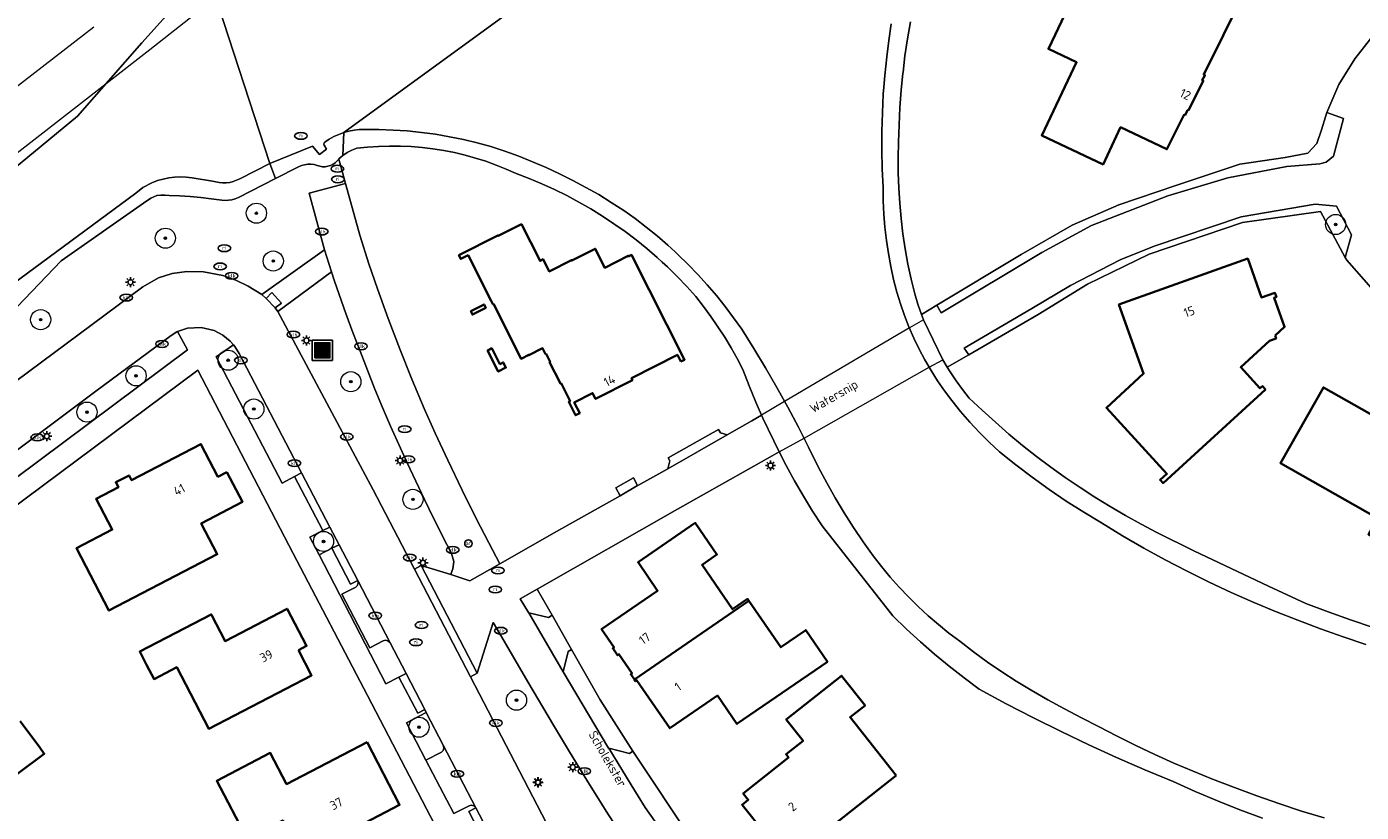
# Model space of a CAD drawing. Header units: metres. Extents: x 103671 to 105190, y 427150 to 429171.
# Tile 164 of 256: x 104458 to 104590, y 427718 to 427796. Entities that reach past the tile are written whole.
import ezdxf
from ezdxf.enums import TextEntityAlignment as Align

# ---------------------------------------------------------------- set-up
doc = ezdxf.new("R2010")
doc.units = ezdxf.units.M
doc.linetypes.add('AM-AS-SO', pattern=[16, 10, -2, 2, -2])
for name, color, linetype, lineweight in [('B-WE-AM-AS_SPOOR_TREIN-G', 253, 'AM-AS-SO', 18), ('B-WE-GR-BEPLANTING_CULTUUR_BODEMBEDEKKER-GV', 253, 'Continuous', 18), ('B-WE-GR-BEPLANTING_CULTUUR_HEESTERS-GV', 253, 'Continuous', 18), ('B-WE-GR-BOOM-S', 253, 'Continuous', 25), ('B-WE-GR-GRAS-GV', 253, 'Continuous', 13), ('B-WE-IE-MEUBILAIR-S', 253, 'Continuous', 25), ('B-WE-IE-MEUBILAIR_WEGMEUBILAIR_AFVALBAK-S', 253, 'Continuous', 25), ('B-WE-KW-KUNSTWERK_DEK-GV', 253, 'Continuous', 18), ('B-WE-KW-KUNSTWERK_TUNNEL-GV', 253, 'Continuous', 18), ('B-WE-OG-BEBOUWING-GV', 253, 'Continuous', 35), ('B-WE-OG-BEBOUWING-T18', 7, 'Continuous', 18), ('B-WE-OG-TERREIN_BEGROEID-GV', 253, 'Continuous', 18), ('B-WE-OG-TERREIN_ERF-GV', 253, 'Continuous', 18), ('B-WE-OG-TERREIN_OEVER-GV', 253, 'Continuous', 18), ('B-WE-OG-TOPOGRAFIE-T18', 7, 'Continuous', 18), ('B-WE-OG-WATER_SLOOT-GV', 253, 'Continuous', 18), ('B-WE-VH-GESLOTENVERHARDING-GV', 253, 'Continuous', 18), ('B-WE-VH-GESLOTENVERHARDING_ASFALT-GV', 253, 'Continuous', 18), ('B-WE-VH-HALFVERHARDING-GV', 253, 'Continuous', 18), ('B-WE-VH-OPENVERHARDING-GV', 253, 'Continuous', 18), ('B-WE-VH-OPENVERHARDING_BETONSTRAATSTEEN-GV', 253, 'Continuous', 18), ('B-WE-VH-OPENVERHARDING_TEGEL-GV', 253, 'Continuous', 18)]:
    doc.layers.add(name, color=color, linetype=linetype, lineweight=lineweight)
doc.styles.add('NLCS-ISO', font='NLCS-ISO.ttf')
doc.styles.add('NLCS-ISO-M500-T18', font='NLCS-ISO.ttf', dxfattribs={"height": 0.9})

# ---------------------------------------------------------------- blocks, each defined once
blk = doc.blocks.new('SIE-WEG_AFVALBAK-SO')
h = blk.add_hatch(color=256)
h.dxf.hatch_style = 1
h.paths.add_polyline_path([(-1.5, -1.5), (1.5, -1.5), (1.5, 1.5), (-1.5, 1.5)])
for points in [[(-2, -2), (2, -2), (2, 2), (-2, 2)], [(-1.5, -1.5), (1.5, -1.5), (1.5, 1.5), (-1.5, 1.5)]]:
    blk.add_lwpolyline(points, close=True)
blk = doc.blocks.new('SIE-MEUBILAIR_PAAL_LICHTMAST-SO')
for points in [[(-0.62, 0), (-1, 0)], [(-0.71, 0.71), (-0.44, 0.44)], [(0, 1), (0, 0.62)], [(0.44, 0.44), (0.71, 0.71)], [(1, 0), (0.62, 0)], [(-0.71, -0.71), (-0.44, -0.44)], [(0, -0.62), (0, -1)], [(0.44, -0.44), (0.71, -0.71)]]:
    blk.add_lwpolyline(points)
blk.add_circle((0, 0), 0.5)
blk = doc.blocks.new('SIE-MEUBILAIR_PAAL_AFSLUITPAAL-SO')
blk.add_circle((0, 0), 0.75)
at = {"style": 'NLCS-ISO'}
blk.add_text('af', height=0.75, dxfattribs=at).set_placement((0, 0.05), align=Align.MIDDLE_CENTER)
blk = doc.blocks.new('SIE-MEUBILAIR_PUT_RIOOLPUT-SO')
blk.add_ellipse((0, 0), major_axis=(1.25, 0), ratio=0.54)
at = {"style": 'NLCS-ISO'}
blk.add_text('ri', height=0.75, dxfattribs=at).set_placement((-0.04, 0.07), align=Align.MIDDLE_CENTER)
blk = doc.blocks.new('SIE-MEUBILAIR_PUT_KOLK-SO')
blk.add_ellipse((0, 0), major_axis=(1.25, 0), ratio=0.54)
at = {"style": 'NLCS-ISO'}
blk.add_text('klk', height=0.75, dxfattribs=at).set_placement((0.03, 0), align=Align.MIDDLE_CENTER)
blk = doc.blocks.new('SGR-BOOM_GBKN-SO')
at = {"linetype": 'ByBlock', "lineweight": 18}
h = blk.add_hatch(color=0, dxfattribs=at)
h.dxf.hatch_style = 1
edge = h.paths.add_edge_path()
edge.add_arc((0, 0), 0.25, 0, 360)
at = {"color": 0, "linetype": 'ByBlock', "lineweight": 18}
for radius in [2, 0.25]:
    blk.add_circle((0, 0), radius, dxfattribs=at)
at = {"color": 0, "linetype": 'ByBlock', "lineweight": 18, "style": 'NLCS-ISO'}
blk.add_attdef('SOORT', (2.5, 0), '', height=1.5, dxfattribs=at)

msp = doc.modelspace()

# ---------------------------------------------------------------- linework, layer by layer
at = {"layer": 'B-WE-AM-AS_SPOOR_TREIN-G', "flags": 128}
msp.add_lwpolyline([(103696.327, 427259.828), (103702.663, 427263.148), (103741.143, 427284.521), (103776.983, 427305.68), (103812.508, 427327.878), (103846.846, 427350.17), (103884.763, 427375.547), (103921.285, 427400.237), (103995.822, 427451.384), (104091.601, 427518.484), (104175.564, 427578.582), (104266.326, 427645.226), (104387.142, 427736.31), (104482.041, 427809.901), (104517.236, 427837.614), (104550.548, 427864.127), (104594.934, 427899.917), (104636.059, 427933.263), (104659.647, 427952.595), (104803.738, 428071.316), (105144.15, 428351.809)], dxfattribs=at)
at = {"layer": 'B-WE-GR-BEPLANTING_CULTUUR_BODEMBEDEKKER-GV', "flags": 128}
msp.add_lwpolyline([(104497.664, 427723.666), (104499.206, 427724.468), (104499.359, 427724.616), (104499.443, 427724.887), (104499.372, 427725.158), (104497.689, 427728.398), (104495.728, 427727.369)], close=True, dxfattribs=at)
at = {"layer": 'B-WE-GR-BEPLANTING_CULTUUR_HEESTERS-GV', "flags": 128}
for points in [[(104572.087, 427780.709), (104566.417, 427778.799), (104561.778, 427776.789), (104556.723, 427773.874), (104548.345, 427768.833), (104548.79, 427768.068), (104558.781, 427774.054), (104563.721, 427776.753), (104571.289, 427779.686), (104577.236, 427781.488), (104583.079, 427782.601), (104586.373, 427782.878), (104586.998, 427783.045), (104587.719, 427783.616), (104588.725, 427787.354), (104587.047, 427787.957), (104586.524, 427786.232), (104586.061, 427784.875), (104585.17, 427783.915), (104582.936, 427783.512), (104578.417, 427782.842)], [(104551.519, 427763.91), (104558.408, 427767.902), (104563.321, 427770.917), (104569.435, 427773.887), (104578.704, 427777.03), (104586.42, 427778.12), (104588.885, 427773.57), (104589.505, 427775.816), (104588.032, 427778.664), (104585.907, 427778.847), (104578.544, 427777.614), (104569.92, 427774.679), (104566.563, 427773.333), (104561.616, 427770.798), (104557.778, 427768.495), (104551.064, 427764.551)], [(104451.918, 427747.933), (104473.999, 427764.393), (104473.007, 427766.212), (104472.963, 427766.197), (104472.379, 427765.823), (104464.914, 427760.292), (104459.22, 427756.038), (104451.027, 427749.953), (104450.857, 427749.736), (104450.837, 427749.432), (104450.93, 427749.252)], [(104478.565, 427764.911), (104476.845, 427763.69), (104483.388, 427751.169), (104484.639, 427751.822), (104485.324, 427752.179), (104479.127, 427764.053), (104478.718, 427764.741)], [(104489.044, 427745.051), (104488.126, 427746.81), (104487.427, 427746.455), (104486.155, 427745.81), (104487.07, 427744.048), (104488.344, 427744.695)]]:
    msp.add_lwpolyline(points, close=True, dxfattribs=at)
at = {"layer": 'B-WE-GR-GRAS-GV', "flags": 128}
msp.add_lwpolyline([(104452.439, 427778.835), (104463.09, 427787.589), (104469.481, 427794.896), (104473.67, 427799.573), (104474.354, 427800.181), (104476.071, 427801.706), (104480.441, 427805.587), (104486.224, 427809.24), (104489.076, 427809.944), (104497.373, 427811.684), (104506.267, 427815.885), (104507.534, 427816.68), (104507.956, 427817.749), (104509.753, 427819.391), (104513.1, 427822.175), (104522.361, 427828.787), (104560.477, 427856.971), (104618.279, 427899.495)], dxfattribs=at)
at = {"layer": 'B-WE-KW-KUNSTWERK_DEK-GV', "flags": 128}
msp.add_lwpolyline([(104533.258, 427759.27), (104530.962, 427757.916), (104531.097, 427757.606), (104532.702, 427754.264), (104535.18, 427755.631), (104547.607, 427762.669), (104548.953, 427763.408), (104547.042, 427767.37), (104545.646, 427766.572)], close=True, dxfattribs=at)
at = {"layer": 'B-WE-KW-KUNSTWERK_TUNNEL-GV', "flags": 128}
msp.add_lwpolyline([(104439.137, 427769.981), (104470.271, 427794.233), (104518.604, 427832.275), (104542.575, 427851.321), (104574.311, 427876.722), (104621.411, 427914.81), (104669.213, 427953.951), (105144.15, 428345.29)], dxfattribs=at)
at = {"layer": 'B-WE-OG-BEBOUWING-GV', "flags": 128}
for points in [[(104573.346, 427788.159), (104574.803, 427791.119), (104574.702, 427791.169), (104574.936, 427791.644), (104574.951, 427791.675), (104574.852, 427791.724), (104578.742, 427799.632), (104576.127, 427800.919), (104577.807, 427804.335), (104562.941, 427814.279), (104558.173, 427804.243), (104558.031, 427803.944), (104562.915, 427801.623), (104561.715, 427799.098), (104561.054, 427797.705), (104559.425, 427794.273), (104562.22, 427792.947), (104558.778, 427785.695), (104564.848, 427782.814), (104566.597, 427786.5), (104571.196, 427784.317), (104572.916, 427787.752), (104572.996, 427787.713), (104573.246, 427788.21)], [(104522.961, 427763.23), (104523.338, 427763.419), (104518.056, 427773.827), (104517.77, 427773.682), (104517.743, 427773.736), (104515.416, 427772.555), (104514.461, 427774.437), (104512.142, 427773.26), (104512.12, 427773.305), (104509.908, 427772.183), (104509.297, 427773.387), (104508.985, 427773.229), (104507.135, 427776.876), (104504.834, 427775.709), (104504.807, 427775.762), (104500.936, 427773.799), (104501.126, 427773.424), (104501.849, 427773.791), (104504.143, 427769.269), (104504.315, 427768.93), (104504.359, 427768.953), (104507.114, 427763.522), (104507.873, 427763.906), (104507.891, 427763.871), (104509.237, 427764.554), (104509.531, 427763.974), (104509.585, 427764.001), (104509.992, 427763.199), (104509.938, 427763.172), (104511.015, 427761.049), (104511.069, 427761.076), (104511.974, 427759.293), (104511.84, 427759.225), (104512.51, 427757.905), (104512.92, 427758.113), (104512.377, 427759.183), (104514.205, 427760.111), (104514.499, 427759.531), (104518.155, 427761.386), (104518.056, 427761.582), (104522.622, 427763.899)], [(104581.939, 427765.814), (104582.858, 427766.675), (104581.825, 427769.576), (104582.051, 427769.657), (104581.91, 427770.053), (104580.591, 427769.583), (104579.213, 427773.452), (104566.435, 427768.9), (104568.881, 427762.035), (104565.179, 427758.645), (104571.182, 427752.088), (104570.519, 427751.48), (104570.802, 427751.171), (104580.965, 427760.477), (104580.661, 427760.809), (104580.425, 427760.593), (104578.521, 427762.673), (104581.382, 427765.293), (104582.027, 427765.538)], [(104502.111, 427768.234), (104502.283, 427767.896), (104503.603, 427768.565), (104503.431, 427768.904)], [(104503.774, 427764.338), (104504.847, 427762.246), (104505.603, 427762.634), (104505.557, 427762.723), (104505.334, 427763.159), (104505.004, 427762.99), (104504.201, 427764.557), (104504.038, 427764.473)], [(104594.575, 427750.94), (104596.841, 427754.94), (104586.717, 427760.675), (104582.456, 427753.153), (104592.101, 427747.689), (104591.185, 427746.072), (104594.013, 427744.47), (104596.924, 427749.609)], [(104477.922, 427752.266), (104477.026, 427751.799), (104475.335, 427755.039), (104468.465, 427751.452), (104468.21, 427751.939), (104466.894, 427751.253), (104467.149, 427750.765), (104464.933, 427749.601), (104466.535, 427746.558), (104462.981, 427744.707), (104466.209, 427738.509), (104476.953, 427744.111), (104475.35, 427747.158), (104479.463, 427749.309)], [(104518.347, 427731.66), (104529.708, 427739.476), (104529.572, 427739.673), (104528.089, 427738.653), (104525.063, 427743.053), (104526.546, 427744.073), (104524.386, 427747.212), (104518.71, 427743.307), (104520.648, 427740.489), (104515.095, 427736.669), (104516.342, 427734.857), (104516.21, 427734.766), (104516.681, 427734.082), (104516.813, 427734.173), (104518.116, 427732.278), (104517.984, 427732.187)], [(104529.708, 427739.476), (104518.347, 427731.66), (104518.461, 427731.495), (104518.592, 427731.586), (104521.863, 427726.832), (104526.583, 427730.08), (104528.522, 427727.262), (104537.502, 427733.44), (104535.348, 427736.571), (104532.877, 427734.87)], [(104485.016, 427734.593), (104485.814, 427735.009), (104483.891, 427738.698), (104477.737, 427735.49), (104476.381, 427738.092), (104476.36, 427738.133), (104469.266, 427734.435), (104469.951, 427733.121), (104470.685, 427731.712), (104472.937, 427732.886), (104476.127, 427726.768), (104486.324, 427732.084)], [(104544.318, 427722.133), (104539.744, 427727.924), (104541.235, 427729.102), (104538.91, 427732.045), (104533.417, 427727.706), (104535.091, 427725.587), (104533.396, 427724.248), (104533.656, 427723.919), (104529.152, 427720.361), (104529.654, 427719.725), (104529.042, 427719.242), (104531.248, 427716.448), (104531.86, 427716.931), (104534.117, 427714.075)], [(104491.821, 427725.434), (104483.841, 427721.28), (104482.217, 427724.38), (104476.902, 427721.597), (104479.918, 427715.837), (104483.455, 427717.673), (104485.308, 427714.128), (104495.056, 427719.222)]]:
    msp.add_lwpolyline(points, close=True, dxfattribs=at)
msp.add_lwpolyline([(104454.653, 427720.499), (104459.799, 427724.304), (104459.343, 427724.921), (104457.415, 427727.529)], dxfattribs=at)
at = {"layer": 'B-WE-OG-TERREIN_BEGROEID-GV', "flags": 128}
msp.add_lwpolyline([(104415.256, 427730.287), (104469.59, 427770.669), (104471.115, 427771.543), (104472.483, 427771.966), (104473.932, 427772.162), (104475.584, 427772.157), (104477.518, 427771.795), (104478.793, 427771.324), (104480.042, 427770.737), (104481.371, 427769.889), (104487.604, 427774.343), (104487.603, 427774.345), (104486.062, 427779.941), (104489.683, 427780.922), (104489.019, 427783.343), (104488.866, 427783.153), (104488.667, 427782.969), (104488.443, 427782.817), (104488.198, 427782.701), (104487.939, 427782.622), (104487.67, 427782.583), (104487.399, 427782.585), (104487.131, 427782.627), (104486.873, 427782.709), (104486.565, 427782.788), (104486.25, 427782.827), (104485.932, 427782.823), (104485.618, 427782.779), (104485.312, 427782.693), (104485.02, 427782.568), (104482.735, 427781.405), (104479.062, 427779.534), (104478.749, 427779.401), (104478.421, 427779.305), (104478.083, 427779.246), (104477.741, 427779.226), (104477.399, 427779.245), (104476.36, 427779.405), (104475.317, 427779.532), (104474.27, 427779.627), (104473.222, 427779.688), (104472.175, 427779.716), (104471.769, 427779.765), (104471.36, 427779.762), (104470.954, 427779.709), (104470.36, 427779.448), (104469.634, 427778.951), (104461.459, 427773.242), (104448.318, 427759.519)], dxfattribs=at)
for points in [[(104482.977, 427768.22), (104492.432, 427750.501), (104496.526, 427742.626), (104497.202, 427742.994), (104500.14, 427742.11), (104500.262, 427742.494), (104500.322, 427742.65), (104500.431, 427743.402), (104500.212, 427744.188), (104499.741, 427745.062), (104499.289, 427745.963), (104498.842, 427746.852), (104498.395, 427747.757), (104497.522, 427749.554), (104496.656, 427751.365), (104495.805, 427753.176), (104494.964, 427755), (104494.153, 427756.828), (104493.352, 427758.661), (104492.597, 427760.498), (104491.861, 427762.388), (104491.133, 427764.253), (104490.406, 427766.116), (104489.72, 427767.998), (104489.06, 427769.886), (104488.573, 427771.315), (104488.306, 427772.154)], [(104510.188, 427738.044), (104508.714, 427740.637), (104507.03, 427739.674), (104507.858, 427738.315), (104507.863, 427738.306), (104509.823, 427737.841)], [(104519.182, 427713.307), (104517.762, 427715.248), (104516.627, 427716.924), (104515.544, 427718.599), (104513.637, 427721.679), (104511.91, 427724.504), (104510.328, 427727.136), (104507.783, 427731.437), (104505.208, 427735.876), (104504.35, 427737.337), (104502.747, 427732.284), (104502.086, 427731.931), (104512.254, 427712.37), (104512.836, 427711.251), (104513.369, 427710.225)], [(104515.798, 427724.841), (104517.865, 427724.322), (104518.211, 427724.54), (104514.949, 427729.667), (104512.112, 427734.659), (104511.782, 427734.437), (104511.266, 427732.426), (104511.27, 427732.419), (104515.793, 427724.849)]]:
    msp.add_lwpolyline(points, close=True, dxfattribs=at)
at = {"layer": 'B-WE-OG-TERREIN_ERF-GV', "flags": 128}
for points in [[(104574.803, 427791.119), (104573.346, 427788.159), (104573.246, 427788.21), (104572.996, 427787.713), (104572.916, 427787.752), (104571.196, 427784.317), (104566.597, 427786.5), (104564.848, 427782.814), (104558.778, 427785.695), (104562.22, 427792.947), (104559.425, 427794.273), (104561.054, 427797.705), (104555.066, 427800.547), (104556.856, 427804.863), (104558.173, 427804.243), (104562.941, 427814.279), (104577.807, 427804.335), (104576.127, 427800.919), (104578.742, 427799.632), (104574.852, 427791.724), (104574.951, 427791.675), (104574.936, 427791.644), (104574.702, 427791.169)], [(104529.117, 427762.443), (104528.548, 427763.534), (104527.945, 427764.608), (104527.309, 427765.664), (104526.642, 427766.7), (104525.943, 427767.716), (104525.214, 427768.71), (104524.456, 427769.681), (104523.542, 427770.695), (104522.597, 427771.681), (104521.621, 427772.636), (104521.103, 427773.112), (104520.616, 427773.559), (104519.582, 427774.451), (104518.52, 427775.309), (104517.432, 427776.133), (104516.318, 427776.923), (104515.18, 427777.677), (104514.019, 427778.395), (104512.835, 427779.075), (104511.631, 427779.718), (104510.407, 427780.323), (104509.164, 427780.888), (104507.904, 427781.414), (104506.629, 427781.9), (104505.641, 427782.343), (104504.638, 427782.749), (104503.619, 427783.116), (104502.588, 427783.444), (104501.545, 427783.734), (104500.492, 427783.984), (104499.43, 427784.194), (104498.361, 427784.363), (104497.286, 427784.492), (104496.207, 427784.581), (104495.126, 427784.629), (104494.043, 427784.636), (104492.961, 427784.602), (104491.881, 427784.527), (104490.805, 427784.411), (104490.32, 427784.229), (104489.859, 427783.991), (104489.429, 427783.702), (104489.036, 427783.364), (104489.019, 427783.343), (104489.683, 427780.922), (104491.09, 427775.794), (104491.994, 427772.954), (104492.85, 427770.457), (104493.909, 427767.508), (104495.105, 427764.393), (104496.274, 427761.503), (104497.49, 427758.592), (104498.585, 427756.111), (104499.831, 427753.44), (104501.261, 427750.471), (104502.653, 427747.651), (104503.903, 427745.245), (104505.012, 427743.164), (104510.605, 427746.35), (104516.934, 427749.919), (104516.937, 427749.921), (104516.515, 427750.713), (104518.246, 427751.7), (104518.669, 427750.925), (104518.677, 427750.93), (104521.654, 427752.592), (104521.869, 427753.378), (104521.715, 427753.673), (104526.704, 427756.503), (104526.886, 427756.157), (104527.546, 427755.949), (104527.551, 427755.952), (104529.993, 427757.358), (104530.962, 427757.916), (104530.4, 427759.203), (104529.74, 427760.815)], [(104523.338, 427763.419), (104522.961, 427763.23), (104522.622, 427763.899), (104518.056, 427761.582), (104518.155, 427761.386), (104514.499, 427759.531), (104514.205, 427760.111), (104512.377, 427759.183), (104512.92, 427758.113), (104512.51, 427757.905), (104511.84, 427759.225), (104511.974, 427759.293), (104511.069, 427761.076), (104511.015, 427761.049), (104509.938, 427763.172), (104509.992, 427763.199), (104509.585, 427764.001), (104509.531, 427763.974), (104509.237, 427764.554), (104507.891, 427763.871), (104507.873, 427763.906), (104507.114, 427763.522), (104504.359, 427768.953), (104504.315, 427768.93), (104504.143, 427769.269), (104501.849, 427773.791), (104501.126, 427773.424), (104500.936, 427773.799), (104504.807, 427775.762), (104504.834, 427775.709), (104507.135, 427776.876), (104508.985, 427773.229), (104509.297, 427773.387), (104509.908, 427772.183), (104512.12, 427773.305), (104512.142, 427773.26), (104514.461, 427774.437), (104515.416, 427772.555), (104517.743, 427773.736), (104517.77, 427773.682), (104518.056, 427773.827)], [(104582.051, 427769.657), (104581.825, 427769.576), (104582.858, 427766.675), (104581.939, 427765.814), (104582.027, 427765.538), (104581.382, 427765.293), (104578.521, 427762.673), (104580.425, 427760.593), (104580.661, 427760.809), (104580.965, 427760.477), (104570.802, 427751.171), (104570.519, 427751.48), (104571.182, 427752.088), (104565.179, 427758.645), (104568.881, 427762.035), (104566.435, 427768.9), (104579.213, 427773.452), (104580.591, 427769.583), (104581.91, 427770.053)], [(104502.283, 427767.896), (104502.111, 427768.234), (104503.431, 427768.904), (104503.603, 427768.565)], [(104504.847, 427762.246), (104503.774, 427764.338), (104504.038, 427764.473), (104504.201, 427764.557), (104505.004, 427762.99), (104505.334, 427763.159), (104505.557, 427762.723), (104505.603, 427762.634)], [(104485.23, 427688.64), (104495.288, 427693.855), (104507.366, 427700.051), (104507.169, 427700.436), (104500.623, 427713.245), (104491.851, 427730.076), (104484.502, 427744.187), (104475.033, 427762.391), (104449.293, 427743.23), (104430.624, 427729.354), (104413.537, 427716.694), (104402.697, 427708.688), (104391.523, 427700.387), (104422.027, 427655.509), (104434.704, 427662.109), (104441.555, 427665.676), (104449.294, 427669.711), (104450.408, 427670.313), (104456.005, 427673.254), (104460.253, 427675.445), (104476.595, 427683.993), (104480.575, 427686.122), (104481.598, 427686.72)], [(104591.185, 427746.072), (104592.101, 427747.689), (104582.456, 427753.153), (104586.717, 427760.675), (104596.841, 427754.94), (104594.575, 427750.94), (104596.924, 427749.609), (104594.013, 427744.47)], [(104467.149, 427750.765), (104466.894, 427751.253), (104468.21, 427751.939), (104468.465, 427751.452), (104475.335, 427755.039), (104477.026, 427751.799), (104477.922, 427752.266), (104479.463, 427749.309), (104475.35, 427747.158), (104476.953, 427744.111), (104466.209, 427738.509), (104462.981, 427744.707), (104466.535, 427746.558), (104464.933, 427749.601)], [(104518.592, 427731.586), (104518.461, 427731.495), (104518.347, 427731.66), (104517.984, 427732.187), (104518.116, 427732.278), (104516.813, 427734.173), (104516.681, 427734.082), (104516.21, 427734.766), (104516.342, 427734.857), (104515.095, 427736.669), (104520.648, 427740.489), (104518.71, 427743.307), (104524.386, 427747.212), (104526.546, 427744.073), (104525.063, 427743.053), (104528.089, 427738.653), (104529.572, 427739.673), (104529.708, 427739.476), (104532.877, 427734.87), (104535.348, 427736.571), (104537.502, 427733.44), (104528.522, 427727.262), (104526.583, 427730.08), (104521.863, 427726.832)], [(104485.016, 427734.593), (104486.324, 427732.084), (104476.127, 427726.768), (104472.937, 427732.886), (104470.685, 427731.712), (104469.951, 427733.121), (104469.266, 427734.435), (104476.36, 427738.133), (104476.381, 427738.092), (104477.737, 427735.49), (104483.891, 427738.698), (104485.814, 427735.009)], [(104544.318, 427722.133), (104534.117, 427714.075), (104531.86, 427716.931), (104531.248, 427716.448), (104529.042, 427719.242), (104529.654, 427719.725), (104529.152, 427720.361), (104533.656, 427723.919), (104533.396, 427724.248), (104535.091, 427725.587), (104533.417, 427727.706), (104538.91, 427732.045), (104541.235, 427729.102), (104539.744, 427727.924)], [(104483.841, 427721.28), (104491.821, 427725.434), (104495.056, 427719.222), (104485.308, 427714.128), (104483.455, 427717.673), (104479.918, 427715.837), (104476.902, 427721.597), (104482.217, 427724.38)]]:
    msp.add_lwpolyline(points, close=True, dxfattribs=at)
for points in [[(104545.734, 427796.964), (104545.447, 427795.273), (104545.2, 427793.576), (104545.006, 427791.982), (104544.993, 427791.874), (104544.827, 427790.168), (104544.7, 427788.458), (104544.614, 427786.745), (104544.569, 427785.031), (104544.528, 427783.51), (104544.532, 427781.987), (104544.58, 427780.466), (104544.674, 427778.947), (104544.812, 427777.431), (104544.995, 427775.92), (104545.222, 427774.415), (104545.494, 427772.918), (104545.809, 427771.429), (104546.168, 427769.951), (104546.479, 427768.929), (104546.828, 427767.92), (104548.345, 427768.833), (104556.723, 427773.874), (104561.778, 427776.789), (104566.417, 427778.799), (104572.087, 427780.709), (104578.417, 427782.842), (104582.936, 427783.512), (104585.17, 427783.915), (104586.061, 427784.875), (104586.524, 427786.232), (104587.047, 427787.957), (104588.244, 427790.746), (104589.847, 427793.303), (104591.407, 427795.263)], [(104592.425, 427769.465), (104589.029, 427773.304), (104588.885, 427773.57), (104586.42, 427778.12), (104578.704, 427777.03), (104569.435, 427773.887), (104563.321, 427770.917), (104558.408, 427767.902), (104551.519, 427763.91), (104549.397, 427762.68), (104549.69, 427762.201), (104550.289, 427761.316), (104550.92, 427760.454), (104551.583, 427759.616), (104552.862, 427758.395), (104554.17, 427757.204), (104555.505, 427756.044), (104556.866, 427754.916), (104558.254, 427753.82), (104559.667, 427752.756), (104561.105, 427751.726), (104562.566, 427750.73), (104564.05, 427749.768), (104565.556, 427748.841), (104567.083, 427747.95), (104568.631, 427747.095), (104570.198, 427746.276), (104573.866, 427744.457), (104577.552, 427742.677), (104581.257, 427740.934), (104584.979, 427739.23), (104587.184, 427738.387), (104589.405, 427737.589), (104591.642, 427736.838)], [(104580.67, 427717.894), (104578.429, 427718.744), (104576.203, 427719.634), (104573.993, 427720.563), (104571.8, 427721.531), (104568.99, 427722.706), (104566.2, 427723.927), (104563.43, 427725.194), (104560.682, 427726.507), (104557.956, 427727.865), (104555.254, 427729.268), (104552.575, 427730.716), (104551.067, 427731.832), (104549.588, 427732.988), (104548.14, 427734.181), (104546.723, 427735.412), (104545.34, 427736.68), (104543.99, 427737.984), (104536.969, 427746.933), (104536.026, 427748.398), (104535.118, 427749.884), (104534.243, 427751.391), (104533.404, 427752.917), (104532.702, 427754.264), (104532.004, 427753.871), (104522.619, 427748.589), (104508.714, 427740.637), (104510.188, 427738.044), (104512.112, 427734.659), (104514.949, 427729.667), (104518.211, 427724.54), (104524.259, 427715.439)], [(104457.415, 427727.529), (104459.343, 427724.921), (104459.799, 427724.304), (104454.653, 427720.499)]]:
    msp.add_lwpolyline(points, dxfattribs=at)
at = {"layer": 'B-WE-OG-TERREIN_OEVER-GV', "flags": 128}
for points in [[(104543.828, 427796.757), (104543.585, 427795.119), (104543.387, 427793.474), (104543.196, 427791.628), (104543.106, 427790.475), (104543.051, 427789.777), (104542.953, 427787.923), (104542.901, 427786.068), (104542.896, 427784.211), (104542.938, 427782.356), (104543.026, 427780.501), (104543.04, 427779.188), (104543.1, 427777.876), (104543.204, 427776.567), (104543.354, 427775.262), (104543.548, 427773.963), (104543.787, 427772.671), (104544.07, 427771.389), (104544.398, 427770.117), (104544.754, 427768.957), (104545.154, 427767.813), (104545.597, 427766.684), (104546.082, 427765.573), (104546.609, 427764.481), (104547.177, 427763.409), (104547.786, 427762.36), (104548.433, 427761.335), (104549.119, 427760.335), (104549.842, 427759.362), (104550.718, 427758.279), (104551.631, 427757.228), (104552.581, 427756.21), (104553.565, 427755.226), (104554.584, 427754.277), (104556.192, 427752.99), (104557.832, 427751.746), (104559.505, 427750.545), (104561.209, 427749.389), (104562.943, 427748.279), (104564.706, 427747.214), (104566.787, 427745.946), (104568.895, 427744.723), (104571.029, 427743.546), (104573.187, 427742.415), (104575.37, 427741.331), (104577.575, 427740.294), (104579.763, 427739.342), (104581.967, 427738.427), (104584.186, 427737.549), (104586.42, 427736.709), (104588.667, 427735.906), (104590.928, 427735.141)], [(104591.642, 427736.838), (104589.405, 427737.589), (104587.184, 427738.387), (104584.979, 427739.23), (104581.257, 427740.934), (104577.552, 427742.677), (104573.866, 427744.457), (104570.198, 427746.276), (104568.631, 427747.095), (104567.083, 427747.95), (104565.556, 427748.841), (104564.05, 427749.768), (104562.566, 427750.73), (104561.105, 427751.726), (104559.667, 427752.756), (104558.254, 427753.82), (104556.866, 427754.916), (104555.505, 427756.044), (104554.17, 427757.204), (104552.862, 427758.395), (104551.583, 427759.616), (104550.92, 427760.454), (104550.289, 427761.316), (104549.69, 427762.201), (104549.397, 427762.68), (104548.953, 427763.408), (104547.042, 427767.37), (104546.828, 427767.92), (104546.479, 427768.929), (104546.168, 427769.951), (104545.809, 427771.429), (104545.494, 427772.918), (104545.222, 427774.415), (104544.995, 427775.92), (104544.812, 427777.431), (104544.674, 427778.947), (104544.58, 427780.466), (104544.532, 427781.987), (104544.528, 427783.51), (104544.569, 427785.031), (104544.614, 427786.745), (104544.7, 427788.458), (104544.827, 427790.168), (104544.993, 427791.874), (104545.006, 427791.982), (104545.2, 427793.576), (104545.447, 427795.273), (104545.734, 427796.964)], [(104586.78, 427717.921), (104584.539, 427718.615), (104582.311, 427719.349), (104580.097, 427720.124), (104577.897, 427720.937), (104575.712, 427721.79), (104573.783, 427722.561), (104571.872, 427723.372), (104569.978, 427724.224), (104568.103, 427725.117), (104566.248, 427726.049), (104564.413, 427727.02), (104562.712, 427727.866), (104561.03, 427728.748), (104559.367, 427729.665), (104557.724, 427730.618), (104556.248, 427731.499), (104554.799, 427732.425), (104553.38, 427733.395), (104551.991, 427734.408), (104550.634, 427735.464), (104549.561, 427736.276), (104548.515, 427737.123), (104547.497, 427738.004), (104546.509, 427738.918), (104545.551, 427739.864), (104544.625, 427740.84), (104543.731, 427741.846), (104542.87, 427742.882), (104542.044, 427743.944), (104541.052, 427745.348), (104540.094, 427746.776), (104539.172, 427748.227), (104538.285, 427749.7), (104537.435, 427751.194), (104536.622, 427752.709), (104535.639, 427754.729), (104534.621, 427756.73), (104533.567, 427758.713), (104532.478, 427760.677), (104531.354, 427762.621), (104530.196, 427764.545), (104529.003, 427766.448), (104528.196, 427767.583), (104527.357, 427768.694), (104526.484, 427769.779), (104525.58, 427770.838), (104524.644, 427771.87), (104523.678, 427772.873), (104522.682, 427773.847), (104522.385, 427774.121), (104521.658, 427774.79), (104520.606, 427775.703), (104519.527, 427776.583), (104518.423, 427777.432), (104517.294, 427778.247), (104516.061, 427779.043), (104514.807, 427779.806), (104513.532, 427780.533), (104512.238, 427781.225), (104510.924, 427781.88), (104509.593, 427782.499), (104508.246, 427783.08), (104506.883, 427783.624), (104505.505, 427784.129), (104504.113, 427784.596), (104502.752, 427784.963), (104501.38, 427785.286), (104499.998, 427785.564), (104498.608, 427785.797), (104497.21, 427785.986), (104495.808, 427786.129), (104494.402, 427786.226), (104492.993, 427786.278), (104491.583, 427786.285), (104491.056, 427786.265), (104490.532, 427786.204), (104490.014, 427786.103), (104489.506, 427785.962), (104489.429, 427783.702), (104489.859, 427783.991), (104490.32, 427784.229), (104490.805, 427784.411), (104491.881, 427784.527), (104492.961, 427784.602), (104494.043, 427784.636), (104495.126, 427784.629), (104496.207, 427784.581), (104497.286, 427784.492), (104498.361, 427784.363), (104499.43, 427784.194), (104500.492, 427783.984), (104501.545, 427783.734), (104502.588, 427783.444), (104503.619, 427783.116), (104504.638, 427782.749), (104505.641, 427782.343), (104506.629, 427781.9), (104507.904, 427781.414), (104509.164, 427780.888), (104510.407, 427780.323), (104511.631, 427779.718), (104512.835, 427779.075), (104514.019, 427778.395), (104515.18, 427777.677), (104516.318, 427776.923), (104517.432, 427776.133), (104518.52, 427775.309), (104519.582, 427774.451), (104520.616, 427773.559), (104521.103, 427773.112), (104521.621, 427772.636), (104522.597, 427771.681), (104523.542, 427770.695), (104524.456, 427769.681), (104525.214, 427768.71), (104525.943, 427767.716), (104526.642, 427766.7), (104527.309, 427765.664), (104527.945, 427764.608), (104528.548, 427763.534), (104529.117, 427762.443), (104529.74, 427760.815), (104530.4, 427759.203), (104530.962, 427757.916), (104531.097, 427757.606), (104532.702, 427754.264), (104533.404, 427752.917), (104534.243, 427751.391), (104535.118, 427749.884), (104536.026, 427748.398), (104536.969, 427746.933), (104543.99, 427737.984), (104545.34, 427736.68), (104546.723, 427735.412), (104548.14, 427734.181), (104549.588, 427732.988), (104551.067, 427731.832), (104552.575, 427730.716), (104555.254, 427729.268), (104557.956, 427727.865), (104560.682, 427726.507), (104563.43, 427725.194), (104566.2, 427723.927), (104568.99, 427722.706), (104571.8, 427721.531), (104573.993, 427720.563), (104576.203, 427719.634), (104578.429, 427718.744), (104580.67, 427717.894)], [(104448.318, 427759.519), (104461.459, 427773.242), (104469.634, 427778.951), (104470.36, 427779.448), (104470.954, 427779.709), (104471.36, 427779.762), (104471.769, 427779.765), (104472.175, 427779.716), (104473.222, 427779.688), (104474.27, 427779.627), (104475.317, 427779.532), (104476.36, 427779.405), (104477.399, 427779.245), (104477.741, 427779.226), (104478.083, 427779.246), (104478.421, 427779.305), (104478.749, 427779.401), (104479.062, 427779.534), (104482.735, 427781.405), (104482.161, 427782.915), (104479.185, 427781.389), (104478.868, 427781.23), (104478.535, 427781.11), (104478.191, 427781.028), (104477.839, 427780.986), (104477.485, 427780.984), (104477.133, 427781.023), (104476.484, 427781.145), (104474.464, 427781.468), (104473.887, 427781.539), (104473.306, 427781.564), (104472.726, 427781.542), (104472.148, 427781.473), (104471.579, 427781.359), (104471.02, 427781.199), (104470.476, 427780.995), (104469.573, 427780.505), (104468.867, 427779.953), (104403.46, 427731.653)]]:
    msp.add_lwpolyline(points, dxfattribs=at)
msp.add_lwpolyline([(104489.019, 427783.343), (104489.036, 427783.364), (104489.429, 427783.702), (104489.506, 427785.962), (104489.01, 427785.783), (104488.53, 427785.565), (104488.068, 427785.311), (104487.626, 427785.022), (104487.56, 427784.938), (104487.541, 427784.833), (104487.573, 427784.731), (104487.788, 427784.312), (104487.089, 427783.796), (104486.401, 427784.624), (104482.161, 427782.915), (104482.735, 427781.405), (104485.02, 427782.568), (104485.312, 427782.693), (104485.618, 427782.779), (104485.932, 427782.823), (104486.25, 427782.827), (104486.565, 427782.788), (104486.873, 427782.709), (104487.131, 427782.627), (104487.399, 427782.585), (104487.67, 427782.583), (104487.939, 427782.622), (104488.198, 427782.701), (104488.443, 427782.817), (104488.667, 427782.969), (104488.866, 427783.153)], close=True, dxfattribs=at)
at = {"layer": 'B-WE-OG-WATER_SLOOT-GV', "flags": 128}
for points in [[(104403.46, 427731.653), (104468.867, 427779.953), (104469.573, 427780.505), (104470.476, 427780.995), (104471.02, 427781.199), (104471.579, 427781.359), (104472.148, 427781.473), (104472.726, 427781.542), (104473.306, 427781.564), (104473.887, 427781.539), (104474.464, 427781.468), (104476.484, 427781.145), (104477.133, 427781.023), (104477.485, 427780.984), (104477.839, 427780.986), (104478.191, 427781.028), (104478.535, 427781.11), (104478.868, 427781.23), (104479.185, 427781.389), (104482.161, 427782.915), (104476.071, 427801.706)], [(104476.071, 427801.706), (104482.161, 427782.915), (104486.401, 427784.624), (104487.089, 427783.796), (104487.788, 427784.312), (104487.573, 427784.731), (104487.541, 427784.833), (104487.56, 427784.938), (104487.626, 427785.022), (104488.068, 427785.311), (104488.53, 427785.565), (104489.01, 427785.783), (104489.506, 427785.962), (104510.75, 427801.464)], [(104510.75, 427801.464), (104489.506, 427785.962), (104490.014, 427786.103), (104490.532, 427786.204), (104491.056, 427786.265), (104491.583, 427786.285), (104492.993, 427786.278), (104494.402, 427786.226), (104495.808, 427786.129), (104497.21, 427785.986), (104498.608, 427785.797), (104499.998, 427785.564), (104501.38, 427785.286), (104502.752, 427784.963), (104504.113, 427784.596), (104505.505, 427784.129), (104506.883, 427783.624), (104508.246, 427783.08), (104509.593, 427782.499), (104510.924, 427781.88), (104512.238, 427781.225), (104513.532, 427780.533), (104514.807, 427779.806), (104516.061, 427779.043), (104517.294, 427778.247), (104518.423, 427777.432), (104519.527, 427776.583), (104520.606, 427775.703), (104521.658, 427774.79), (104522.385, 427774.121), (104522.682, 427773.847), (104523.678, 427772.873), (104524.644, 427771.87), (104525.58, 427770.838), (104526.484, 427769.779), (104527.357, 427768.694), (104528.196, 427767.583), (104529.003, 427766.448), (104530.196, 427764.545), (104531.354, 427762.621), (104532.478, 427760.677), (104533.567, 427758.713), (104534.621, 427756.73), (104535.639, 427754.729), (104536.622, 427752.709), (104537.435, 427751.194), (104538.285, 427749.7), (104539.172, 427748.227), (104540.094, 427746.776), (104541.052, 427745.348), (104542.044, 427743.944), (104542.87, 427742.882), (104543.731, 427741.846), (104544.625, 427740.84), (104545.551, 427739.864), (104546.509, 427738.918), (104547.497, 427738.004), (104548.515, 427737.123), (104549.561, 427736.276), (104550.634, 427735.464), (104551.991, 427734.408), (104553.38, 427733.395), (104554.799, 427732.425), (104556.248, 427731.499), (104557.724, 427730.618), (104559.367, 427729.665), (104561.03, 427728.748), (104562.712, 427727.866), (104564.413, 427727.02), (104566.248, 427726.049), (104568.103, 427725.117), (104569.978, 427724.224), (104571.872, 427723.372), (104573.783, 427722.561), (104575.712, 427721.79), (104577.897, 427720.937), (104580.097, 427720.124), (104582.311, 427719.349), (104584.539, 427718.615), (104586.78, 427717.921)], [(104473.67, 427799.573), (104469.481, 427794.896), (104463.09, 427787.589), (104452.439, 427778.835)], [(104590.928, 427735.141), (104588.667, 427735.906), (104586.42, 427736.709), (104584.186, 427737.549), (104581.967, 427738.427), (104579.763, 427739.342), (104577.575, 427740.294), (104575.37, 427741.331), (104573.187, 427742.415), (104571.029, 427743.546), (104568.895, 427744.723), (104566.787, 427745.946), (104564.706, 427747.214), (104562.943, 427748.279), (104561.209, 427749.389), (104559.505, 427750.545), (104557.832, 427751.746), (104556.192, 427752.99), (104554.584, 427754.277), (104553.565, 427755.226), (104552.581, 427756.21), (104551.631, 427757.228), (104550.718, 427758.279), (104549.842, 427759.362), (104549.119, 427760.335), (104548.433, 427761.335), (104547.786, 427762.36), (104547.177, 427763.409), (104546.609, 427764.481), (104546.082, 427765.573), (104545.597, 427766.684), (104545.154, 427767.813), (104544.754, 427768.957), (104544.398, 427770.117), (104544.07, 427771.389), (104543.787, 427772.671), (104543.548, 427773.963), (104543.354, 427775.262), (104543.204, 427776.567), (104543.1, 427777.876), (104543.04, 427779.188), (104543.026, 427780.501), (104542.938, 427782.356), (104542.896, 427784.211), (104542.901, 427786.068), (104542.953, 427787.923), (104543.051, 427789.777), (104543.106, 427790.475), (104543.196, 427791.628), (104543.387, 427793.474), (104543.585, 427795.119), (104543.828, 427796.757)]]:
    msp.add_lwpolyline(points, dxfattribs=at)
at = {"layer": 'B-WE-VH-GESLOTENVERHARDING-GV', "flags": 128}
for points in [[(104488.126, 427746.81), (104485.324, 427752.179), (104484.639, 427751.822), (104487.427, 427746.455)], [(104489.044, 427745.051), (104488.344, 427744.695), (104490.19, 427741.127), (104490.9, 427741.486), (104490.898, 427741.499)], [(104497.202, 427742.994), (104496.526, 427742.626), (104502.086, 427731.931), (104502.747, 427732.284)], [(104497.542, 427728.681), (104495.687, 427732.256), (104494.987, 427731.9), (104496.848, 427728.313)], [(104505.417, 427713.574), (104502.62, 427718.944), (104501.917, 427718.559), (104504.713, 427713.212)]]:
    msp.add_lwpolyline(points, close=True, dxfattribs=at)
at = {"layer": 'B-WE-VH-GESLOTENVERHARDING_ASFALT-GV', "flags": 128}
for points in [[(104512.254, 427712.37), (104502.086, 427731.931), (104496.526, 427742.626), (104492.432, 427750.501), (104482.977, 427768.22), (104482.714, 427768.563), (104481.809, 427769.513), (104481.371, 427769.889), (104480.042, 427770.737), (104478.793, 427771.324), (104477.518, 427771.795), (104475.584, 427772.157), (104473.932, 427772.162), (104472.483, 427771.966), (104471.115, 427771.543), (104469.59, 427770.669), (104415.256, 427730.287)], [(104451.027, 427749.953), (104459.22, 427756.038), (104464.914, 427760.292), (104472.379, 427765.823), (104472.963, 427766.197), (104473.007, 427766.212), (104474.003, 427766.56), (104475.362, 427766.632), (104476.651, 427766.322), (104477.508, 427765.871), (104478.238, 427765.275), (104478.565, 427764.911), (104478.718, 427764.741), (104479.127, 427764.053), (104485.324, 427752.179), (104488.126, 427746.81), (104489.044, 427745.051), (104490.898, 427741.499), (104490.9, 427741.486), (104494.102, 427735.303), (104495.687, 427732.256), (104497.542, 427728.681), (104497.689, 427728.398), (104499.372, 427725.158), (104502.62, 427718.944), (104505.417, 427713.574)]]:
    msp.add_lwpolyline(points, dxfattribs=at)
at = {"layer": 'B-WE-VH-HALFVERHARDING-GV', "flags": 128}
msp.add_lwpolyline([(104439.137, 427769.981), (104470.271, 427794.233), (104518.604, 427832.275), (104542.575, 427851.321), (104574.311, 427876.722), (104621.411, 427914.81), (104669.213, 427953.951), (105144.15, 428345.29)], dxfattribs=at)
at = {"layer": 'B-WE-VH-OPENVERHARDING-GV', "flags": 128}
msp.add_lwpolyline([(104591.407, 427795.263), (104589.847, 427793.303), (104588.244, 427790.746), (104587.047, 427787.957), (104588.725, 427787.354), (104587.719, 427783.616), (104586.998, 427783.045), (104586.373, 427782.878), (104583.079, 427782.601), (104577.236, 427781.488), (104571.289, 427779.686), (104563.721, 427776.753), (104558.781, 427774.054), (104548.79, 427768.068), (104548.345, 427768.833), (104546.828, 427767.92), (104547.042, 427767.37), (104548.953, 427763.408), (104549.397, 427762.68), (104551.519, 427763.91), (104551.064, 427764.551), (104557.778, 427768.495), (104561.616, 427770.798), (104566.563, 427773.333), (104569.92, 427774.679), (104578.544, 427777.614), (104585.907, 427778.847), (104588.032, 427778.664), (104589.505, 427775.816), (104588.885, 427773.57), (104589.029, 427773.304), (104592.425, 427769.465)], dxfattribs=at)
for points in [[(104548.953, 427763.408), (104547.042, 427767.37), (104545.646, 427766.572), (104533.258, 427759.27), (104530.962, 427757.916), (104531.097, 427757.606), (104532.702, 427754.264), (104535.18, 427755.631), (104547.607, 427762.669)], [(104494.102, 427735.303), (104490.9, 427741.486), (104490.947, 427741.222), (104490.854, 427740.983), (104490.699, 427740.847), (104489.316, 427740.142), (104492.083, 427734.805), (104493.429, 427735.511), (104493.657, 427735.572), (104493.897, 427735.512)]]:
    msp.add_lwpolyline(points, close=True, dxfattribs=at)
at = {"layer": 'B-WE-VH-OPENVERHARDING_BETONSTRAATSTEEN-GV', "flags": 128}
for points in [[(104488.306, 427772.154), (104488.573, 427771.315), (104489.06, 427769.886), (104489.72, 427767.998), (104490.406, 427766.116), (104491.133, 427764.253), (104491.861, 427762.388), (104492.597, 427760.498), (104493.352, 427758.661), (104494.153, 427756.828), (104494.964, 427755), (104495.805, 427753.176), (104496.656, 427751.365), (104497.522, 427749.554), (104498.395, 427747.757), (104498.842, 427746.852), (104499.289, 427745.963), (104499.741, 427745.062), (104500.212, 427744.188), (104500.431, 427743.402), (104500.322, 427742.65), (104500.262, 427742.494), (104500.14, 427742.11), (104502.01, 427741.483), (104505.012, 427743.164), (104503.903, 427745.245), (104502.653, 427747.651), (104501.261, 427750.471), (104499.831, 427753.44), (104498.585, 427756.111), (104497.49, 427758.592), (104496.274, 427761.503), (104495.105, 427764.393), (104493.909, 427767.508), (104492.85, 427770.457), (104491.994, 427772.954), (104491.09, 427775.794), (104489.683, 427780.922), (104486.062, 427779.941), (104487.603, 427774.345), (104487.604, 427774.343), (104488.305, 427772.156)], [(104482.977, 427768.22), (104488.306, 427772.154), (104488.305, 427772.156), (104487.604, 427774.343), (104481.371, 427769.889), (104481.809, 427769.513), (104482.374, 427770.108), (104483.323, 427769.03), (104482.714, 427768.563)], [(104482.714, 427768.563), (104483.323, 427769.03), (104482.374, 427770.108), (104481.809, 427769.513)], [(104521.654, 427752.592), (104521.665, 427752.598), (104527.546, 427755.949), (104526.886, 427756.157), (104526.704, 427756.503), (104521.715, 427753.673), (104521.869, 427753.378)], [(104516.937, 427749.921), (104518.669, 427750.925), (104518.246, 427751.7), (104516.515, 427750.713)], [(104507.863, 427738.306), (104511.266, 427732.426), (104511.782, 427734.437), (104512.112, 427734.659), (104510.188, 427738.044), (104509.823, 427737.841)], [(104499.372, 427725.158), (104499.443, 427724.887), (104499.359, 427724.616), (104499.206, 427724.468), (104497.664, 427723.666), (104500.442, 427718.352), (104501.943, 427719.139), (104502.149, 427719.19), (104502.415, 427719.138), (104502.62, 427718.944)], [(104524.259, 427715.439), (104518.211, 427724.54), (104517.865, 427724.322), (104515.798, 427724.841), (104518.032, 427721.209), (104519.431, 427718.956), (104521.487, 427716.029), (104522.857, 427714.172), (104523.649, 427713.16), (104523.924, 427715.191)]]:
    msp.add_lwpolyline(points, close=True, dxfattribs=at)
msp.add_lwpolyline([(104521.487, 427716.029), (104519.431, 427718.956), (104518.032, 427721.209), (104515.798, 427724.841), (104515.793, 427724.849), (104511.27, 427732.419), (104511.266, 427732.426), (104507.863, 427738.306), (104507.858, 427738.315), (104507.03, 427739.674), (104508.714, 427740.637), (104522.619, 427748.589), (104532.004, 427753.871), (104532.702, 427754.264), (104531.097, 427757.606), (104530.962, 427757.916), (104529.993, 427757.358), (104527.551, 427755.952), (104527.546, 427755.949), (104521.665, 427752.598), (104521.654, 427752.592), (104518.677, 427750.93), (104518.669, 427750.925), (104516.937, 427749.921), (104516.934, 427749.919), (104510.605, 427746.35), (104505.012, 427743.164), (104502.01, 427741.483), (104500.14, 427742.11), (104497.202, 427742.994), (104502.747, 427732.284), (104504.35, 427737.337), (104505.208, 427735.876), (104507.783, 427731.437), (104510.328, 427727.136), (104511.91, 427724.504), (104513.637, 427721.679), (104515.544, 427718.599), (104516.627, 427716.924)], dxfattribs=at)
at = {"layer": 'B-WE-VH-OPENVERHARDING_TEGEL-GV', "flags": 128}
for points in [[(104504.713, 427713.212), (104501.917, 427718.559), (104502.62, 427718.944), (104502.415, 427719.138), (104502.149, 427719.19), (104501.943, 427719.139), (104500.442, 427718.352), (104497.664, 427723.666), (104495.728, 427727.369), (104497.689, 427728.398), (104497.542, 427728.681), (104496.848, 427728.313), (104494.987, 427731.9), (104493.696, 427731.243), (104487.07, 427744.048), (104486.155, 427745.81), (104487.427, 427746.455), (104484.639, 427751.822), (104483.388, 427751.169), (104476.845, 427763.69), (104478.565, 427764.911), (104478.238, 427765.275), (104477.508, 427765.871), (104476.651, 427766.322), (104475.362, 427766.632), (104474.003, 427766.56), (104473.007, 427766.212), (104473.999, 427764.393), (104451.918, 427747.933)], [(104449.293, 427743.23), (104475.033, 427762.391), (104484.502, 427744.187), (104491.851, 427730.076), (104500.623, 427713.245)]]:
    msp.add_lwpolyline(points, dxfattribs=at)
msp.add_lwpolyline([(104487.07, 427744.048), (104493.696, 427731.243), (104494.987, 427731.9), (104495.687, 427732.256), (104494.102, 427735.303), (104493.897, 427735.512), (104493.657, 427735.572), (104493.429, 427735.511), (104492.083, 427734.805), (104489.316, 427740.142), (104490.699, 427740.847), (104490.854, 427740.983), (104490.947, 427741.222), (104490.9, 427741.486), (104490.19, 427741.127), (104488.344, 427744.695)], close=True, dxfattribs=at)

# ---------------------------------------------------------------- block references
at = {"layer": 'B-WE-GR-BOOM-S', "xscale": 0.5, "yscale": 0.5, "zscale": 0.5}
for p in [(104480.842, 427777.962), (104587.933, 427776.842), (104471.81, 427775.483), (104482.517, 427773.218), (104459.436, 427767.394), (104478.037, 427763.366), (104468.903, 427761.821), (104490.209, 427761.237), (104464.032, 427758.217), (104480.591, 427758.52), (104496.378, 427749.554), (104487.508, 427745.377), (104506.654, 427729.622), (104496.974, 427726.935)]:
    msp.add_blockref('SGR-BOOM_GBKN-SO', p, dxfattribs=at)
at = {"layer": 'B-WE-IE-MEUBILAIR-S', "xscale": 0.5, "yscale": 0.5, "zscale": 0.5}
for name, p in [('SIE-MEUBILAIR_PUT_RIOOLPUT-SO', (104485.261, 427785.64)), ('SIE-MEUBILAIR_PUT_RIOOLPUT-SO', (104488.886, 427782.386)), ('SIE-MEUBILAIR_PUT_RIOOLPUT-SO', (104488.926, 427781.33)), ('SIE-MEUBILAIR_PUT_KOLK-SO', (104487.331, 427776.14)), ('SIE-MEUBILAIR_PUT_RIOOLPUT-SO', (104477.667, 427774.487)), ('SIE-MEUBILAIR_PUT_RIOOLPUT-SO', (104477.25, 427772.683)), ('SIE-MEUBILAIR_PAAL_LICHTMAST-SO', (104468.345, 427771.114)), ('SIE-MEUBILAIR_PUT_KOLK-SO', (104478.389, 427771.749)), ('SIE-MEUBILAIR_PUT_KOLK-SO', (104467.929, 427769.591)), ('SIE-MEUBILAIR_PUT_KOLK-SO', (104484.519, 427765.922)), ('SIE-MEUBILAIR_PAAL_LICHTMAST-SO', (104485.806, 427765.327)), ('SIE-MEUBILAIR_PUT_KOLK-SO', (104471.476, 427764.982)), ('SIE-MEUBILAIR_PUT_KOLK-SO', (104491.222, 427764.751)), ('SIE-MEUBILAIR_PUT_KOLK-SO', (104479.302, 427763.36)), ('SIE-MEUBILAIR_PAAL_LICHTMAST-SO', (104460.042, 427755.825)), ('SIE-MEUBILAIR_PUT_RIOOLPUT-SO', (104495.561, 427756.524)), ('SIE-MEUBILAIR_PUT_KOLK-SO', (104459.099, 427755.713)), ('SIE-MEUBILAIR_PUT_KOLK-SO', (104489.816, 427755.775)), ('SIE-MEUBILAIR_PAAL_LICHTMAST-SO', (104495.106, 427753.405)), ('SIE-MEUBILAIR_PUT_KOLK-SO', (104495.932, 427753.524)), ('SIE-MEUBILAIR_PUT_KOLK-SO', (104484.619, 427753.148)), ('SIE-MEUBILAIR_PAAL_LICHTMAST-SO', (104531.85, 427752.909)), ('SIE-MEUBILAIR_PUT_KOLK-SO', (104500.321, 427744.541)), ('SIE-MEUBILAIR_PAAL_AFSLUITPAAL-SO', (104501.886, 427745.174)), ('SIE-MEUBILAIR_PUT_KOLK-SO', (104496.061, 427743.777)), ('SIE-MEUBILAIR_PAAL_LICHTMAST-SO', (104497.371, 427743.268)), ('SIE-MEUBILAIR_PUT_RIOOLPUT-SO', (104504.812, 427742.493)), ('SIE-MEUBILAIR_PUT_RIOOLPUT-SO', (104504.548, 427740.603)), ('SIE-MEUBILAIR_PUT_KOLK-SO', (104492.634, 427738.015)), ('SIE-MEUBILAIR_PUT_RIOOLPUT-SO', (104497.226, 427737.079)), ('SIE-MEUBILAIR_PUT_KOLK-SO', (104505.096, 427736.508)), ('SIE-MEUBILAIR_PUT_RIOOLPUT-SO', (104496.671, 427735.368)), ('SIE-MEUBILAIR_PUT_KOLK-SO', (104504.606, 427727.357)), ('SIE-MEUBILAIR_PAAL_LICHTMAST-SO', (104512.231, 427722.968)), ('SIE-MEUBILAIR_PUT_KOLK-SO', (104500.785, 427722.307)), ('SIE-MEUBILAIR_PAAL_LICHTMAST-SO', (104508.78, 427721.472)), ('SIE-MEUBILAIR_PAAL_LICHTMAST-SO', (104508.79, 427721.433)), ('SIE-MEUBILAIR_PUT_KOLK-SO', (104513.384, 427722.569))]:
    msp.add_blockref(name, p, dxfattribs=at)
at = {"layer": 'B-WE-IE-MEUBILAIR_WEGMEUBILAIR_AFVALBAK-S', "xscale": 0.5, "yscale": 0.5, "zscale": 0.5}
msp.add_blockref('SIE-WEG_AFVALBAK-SO', (104487.389, 427764.352), dxfattribs=at)

# ---------------------------------------------------------------- texts
at = {"layer": 'B-WE-OG-BEBOUWING-T18', "style": 'NLCS-ISO-M500-T18'}
for s, rotation, p in [('12', 333.8, (104573.023, 427789.766)), ('15', 19.6, (104573.4, 427768.197)), ('14', 26.9, (104515.875, 427761.35)), ('41', 27.6, (104473.184, 427750.516)), ('17', 34.5, (104519.375, 427735.741)), ('39', 27.5, (104481.825, 427734.009)), ('1', 34.5, (104522.663, 427730.962)), ('37', 27.5, (104488.774, 427719.338)), ('2', 38.3, (104534.01, 427719.05))]:
    msp.add_text(s, height=0.9, rotation=rotation, dxfattribs=at).set_placement(p, align=Align.MIDDLE)
at = {"layer": 'B-WE-OG-TOPOGRAFIE-T18', "style": 'NLCS-ISO-M500-T18'}
for s, rotation, p in [('Watersnip', 29.9, (104538.205, 427759.677)), ('Scholekster', 300.1, (104515.695, 427723.792))]:
    msp.add_text(s, height=0.9, rotation=rotation, dxfattribs=at).set_placement(p, align=Align.MIDDLE)

doc.saveas('drawing.dxf')
